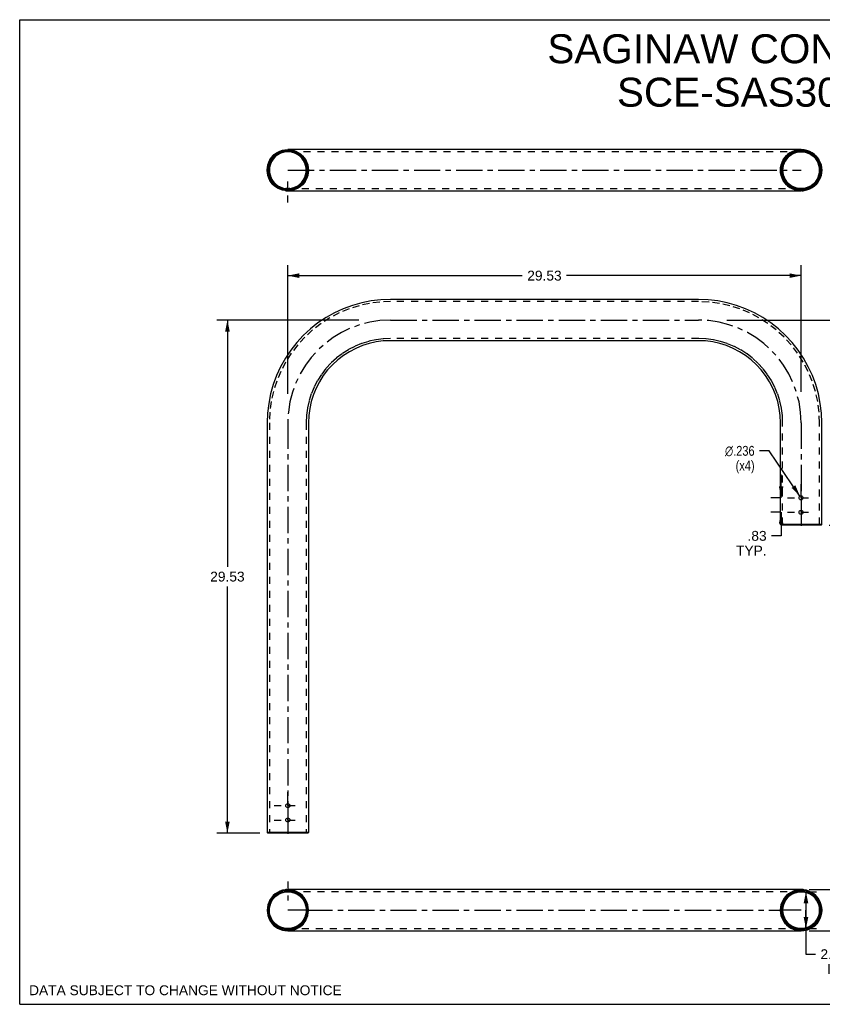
# Model space of a CAD drawing. Header units: inches. Extents: x 0 to 73.3, y 0 to 56.7.
# Tile 1 of 2: x 0 to 46.2, y 0 to 56.7. Entities that reach past the tile are written whole.
import ezdxf

# ---------------------------------------------------------------- set-up
doc = ezdxf.new("R2010")
doc.units = ezdxf.units.IN
doc.header["$LTSCALE"] = 4.033333
doc.header["$MEASUREMENT"] = 0
for name, pattern in [('CENTER', [0.6, 0.375, -0.075, 0.075, -0.075]), ('DASHED', [0.2, 0.1, -0.1]), ('HIDDEN', [0.2, 0.1, -0.1])]:
    doc.linetypes.add(name, pattern=pattern)
doc.layers.get('0').update_dxf_attribs({"linetype": 'CONTINUOUS'})
for name, color, linetype in [('02___PRT_ALL_AXES', 7, 'CONTINUOUS'), ('03___PRT_ALL_CURVES', 7, 'CONTINUOUS'), ('DEFAULT_2', 8, 'HIDDEN')]:
    doc.layers.add(name, color=color, linetype=linetype)
doc.styles.get("Standard").update_dxf_attribs({"font": 'arial.ttf'})
doc.styles.add('TEXTSTYLE_1', font='gdt', dxfattribs={"width": 0.8})
doc.dimstyles.new('DIMSTYLE_1', dxfattribs={"dimtxt": 0.566667, "dimasz": 0.666667, "dimexe": 0.09, "dimexo": 0.07, "dimgap": 0.0425, "dimtad": 0, "dimtih": 1, "dimtoh": 1, "dimzin": 4, "dimdsep": 46, "dimtxsty": 'Standard', "dimblk": '_FILLED', "dimblk1": '_FILLED', "dimblk2": '_FILLED', "dimcen": 0.09, "dimazin": 1, "dimtfac": 1, "dimtofl": 0, "dimtmove": 0, "dimatfit": 3, "dimldrblk": '_FILLED', "dimfxl": 0, "dimtolj": 1, "dimtzin": 4, "dimarcsym": 0})
doc.dimstyles.new('DIMSTYLE_2', dxfattribs={"dimtxt": 0.566667, "dimasz": 0.666667, "dimexe": 0.09, "dimexo": 0.07, "dimgap": 0.09, "dimtad": 0, "dimtih": 1, "dimtoh": 1, "dimdec": 3, "dimzin": 4, "dimdsep": 46, "dimtxsty": 'Standard', "dimblk": '_FILLED', "dimblk1": '_FILLED', "dimblk2": '_FILLED', "dimcen": 0.09, "dimadec": 3, "dimazin": 1, "dimtfac": 1, "dimtofl": 0, "dimtmove": 0, "dimatfit": 1, "dimldrblk": '_FILLED', "dimfxl": 0, "dimtolj": 1, "dimtzin": 4, "dimarcsym": 0})
doc.dimstyles.new('DIMSTYLE_3', dxfattribs={"dimtxt": 0.566667, "dimasz": 0.666667, "dimexe": 0.09, "dimexo": 0.07, "dimgap": 0.0425, "dimtad": 0, "dimtih": 1, "dimtoh": 1, "dimdec": 3, "dimzin": 4, "dimdsep": 46, "dimtxsty": 'Standard', "dimblk": '_FILLED', "dimblk1": '_FILLED', "dimblk2": '_FILLED', "dimcen": 0.09, "dimadec": 3, "dimazin": 1, "dimtfac": 1, "dimtofl": 0, "dimtmove": 0, "dimatfit": 3, "dimldrblk": '_FILLED', "dimfxl": 0, "dimtolj": 1, "dimtzin": 4, "dimarcsym": 0})

# ---------------------------------------------------------------- blocks, each defined once
blk = doc.blocks.new('_FILLED')
at = {"color": 0, "linetype": 'ByBlock'}
blk.add_solid([(0, 0), (-1, 0.2), (-1, -0.2)], dxfattribs=at)
blk = doc.blocks.new('*D1')
at = {"color": 2, "linetype": 'Continuous'}
for p, q in [((40.675, 39.38), (49.089, 39.38)), ((48.489, 39.38), (48.489, 34.041)), ((48.489, 27.569), (48.489, 32.908)), ((46.568, 27.569), (49.089, 27.569))]:
    blk.add_line(p, q, dxfattribs=at)
at = {"color": 2, "linetype": 'Continuous', "xscale": 0.6666666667, "yscale": 0.6666666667, "zscale": 0.6666666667}
for p, rotation in [((48.489, 39.38), 90), ((48.489, 27.569), 270)]:
    blk.add_blockref('_FILLED', p, dxfattribs=dict(at, rotation=rotation))
at = {"color": 2, "linetype": 'Continuous', "insert": (48.489, 33.758), "char_height": 0.5667, "width": 1.98017, "attachment_point": 2, "line_spacing_factor": 0.9}
blk.add_mtext('11.81', dxfattribs=at)
blk = doc.blocks.new('*D2')
at = {"color": 2, "linetype": 'Continuous'}
for p, q in [((19.509, 39.38), (11.35, 39.38)), ((11.95, 39.38), (11.95, 25.183)), ((11.95, 9.853), (11.95, 24.05)), ((13.811, 9.853), (11.35, 9.853))]:
    blk.add_line(p, q, dxfattribs=at)
at = {"color": 2, "linetype": 'Continuous', "xscale": 0.6666666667, "yscale": 0.6666666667, "zscale": 0.6666666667}
for p, rotation in [((11.95, 39.38), 90), ((11.95, 9.853), 270)]:
    blk.add_blockref('_FILLED', p, dxfattribs=dict(at, rotation=rotation))
at = {"color": 2, "linetype": 'Continuous', "insert": (11.95, 24.9), "char_height": 0.5667, "width": 1.98017, "attachment_point": 2, "line_spacing_factor": 0.9}
blk.add_mtext('29.53', dxfattribs=at)
blk = doc.blocks.new('*D3')
at = {"color": 2, "linetype": 'Continuous'}
for p, q in [((15.424, 35.131), (15.424, 42.537)), ((44.954, 35.254), (44.954, 42.537)), ((15.424, 41.937), (28.916, 41.937)), ((44.954, 41.937), (31.463, 41.937))]:
    blk.add_line(p, q, dxfattribs=at)
at = {"color": 2, "linetype": 'Continuous', "xscale": 0.6666666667, "yscale": 0.6666666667, "zscale": 0.6666666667, "rotation": 180}
blk.add_blockref('_FILLED', (15.424, 41.937), dxfattribs=at)
at = {"color": 2, "linetype": 'Continuous', "xscale": 0.6666666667, "yscale": 0.6666666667, "zscale": 0.6666666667}
blk.add_blockref('_FILLED', (44.954, 41.937), dxfattribs=at)
at = {"color": 2, "linetype": 'Continuous', "insert": (30.189, 42.22), "char_height": 0.5667, "width": 1.98017, "attachment_point": 2, "line_spacing_factor": 0.9}
blk.add_mtext('29.53', dxfattribs=at)
blk = doc.blocks.new('*D5')
at = {"color": 2, "linetype": 'Continuous'}
for p, q in [((43.804, 29.149), (43.804, 30.482)), ((43.703, 29.149), (43.204, 29.149)), ((43.703, 28.319), (43.204, 28.319)), ((43.804, 28.319), (43.804, 26.961)), ((43.804, 26.961), (43.254, 26.961))]:
    blk.add_line(p, q, dxfattribs=at)
at = {"color": 2, "linetype": 'Continuous', "xscale": 0.6666666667, "yscale": 0.6666666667, "zscale": 0.6666666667}
for p, rotation in [((43.804, 29.149), 270), ((43.804, 28.319), 90)]:
    blk.add_blockref('_FILLED', p, dxfattribs=dict(at, rotation=rotation))
at = {"color": 2, "linetype": 'Continuous', "insert": (42.971, 27.244), "char_height": 0.5667, "width": 1.75477, "attachment_point": 3, "line_spacing_factor": 0.9}
blk.add_mtext('.83\\PTYP.', dxfattribs=at)
blk = doc.blocks.new('*D6')
at = {"color": 2, "linetype": 'Continuous'}
for p, q in [((43.111, 31.854), (42.561, 31.854)), ((44.888, 29.247), (43.111, 31.854))]:
    blk.add_line(p, q, dxfattribs=at)
at = {"color": 2, "linetype": 'Continuous', "xscale": 0.6666666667, "yscale": 0.6666666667, "zscale": 0.6666666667, "rotation": 304.2753342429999}
blk.add_blockref('_FILLED', (44.888, 29.247), dxfattribs=at)
at = {"color": 2, "linetype": 'Continuous', "insert": (42.278, 32.137), "char_height": 0.56667, "width": 2.29546, "attachment_point": 3, "line_spacing_factor": 0.9, "style": 'TEXTSTYLE_1'}
blk.add_mtext('{\\fgdt;n}\\fArial;.236\\P(x4)', dxfattribs=at)
blk = doc.blocks.new('*D7')
at = {"color": 2, "linetype": 'Continuous'}
for p, q in [((45.234, 6.478), (45.234, 5.417)), ((45.421, 6.478), (45.834, 6.478)), ((45.234, 4.356), (45.234, 5.417)), ((45.234, 5.417), (45.234, 2.884)), ((45.421, 4.356), (45.834, 4.356)), ((45.234, 2.884), (45.784, 2.884))]:
    blk.add_line(p, q, dxfattribs=at)
at = {"color": 2, "linetype": 'Continuous', "xscale": 0.6666666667, "yscale": 0.6666666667, "zscale": 0.6666666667}
for p, rotation in [((45.234, 6.478), 90), ((45.234, 4.356), 270)]:
    blk.add_blockref('_FILLED', p, dxfattribs=dict(at, rotation=rotation))
at = {"color": 2, "linetype": 'Continuous', "insert": (47.057, 3.167), "char_height": 0.5667, "width": 1.98017, "attachment_point": 2, "line_spacing_factor": 0.9}
blk.add_mtext('2.122\\PI.D.', dxfattribs=at)
blk = doc.blocks.new('*D8')
at = {"color": 2, "linetype": 'Continuous'}
for p, q in [((48.369, 6.604), (48.369, 7.938)), ((45.421, 6.604), (48.969, 6.604)), ((45.421, 4.23), (48.969, 4.23)), ((48.369, 4.23), (48.369, 2.897))]:
    blk.add_line(p, q, dxfattribs=at)
at = {"color": 2, "linetype": 'Continuous', "xscale": 0.6666666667, "yscale": 0.6666666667, "zscale": 0.6666666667}
for p, rotation in [((48.369, 6.604), 270), ((48.369, 4.23), 90)]:
    blk.add_blockref('_FILLED', p, dxfattribs=dict(at, rotation=rotation))
at = {"color": 2, "linetype": 'Continuous', "insert": (48.369, 6.196), "char_height": 0.5667, "width": 1.98017, "attachment_point": 2, "line_spacing_factor": 0.9}
blk.add_mtext('2.374\\PO.D.', dxfattribs=at)

msp = doc.modelspace()

# ---------------------------------------------------------------- linework, layer by layer
at = {"color": 7, "linetype": 'Continuous'}
for p, q in [((0, 0), (0, 56.6667)), ((0, 56.6667), (73.3333, 56.6667)), ((15.2724, 49.1812), (15.4242, 49.1912)), ((44.9542, 49.1913), (15.4242, 49.1913)), ((14.2372, 48.0043), (14.2474, 48.1567)), ((46.1412, 48.0043), (46.131, 47.8519)), ((15.3063, 46.8254), (15.2684, 46.828)), ((15.4242, 46.8173), (44.9542, 46.8173)), ((45.1054, 46.8274), (45.0721, 46.8252)), ((39.0482, 40.567), (21.3302, 40.567)), ((39.0482, 38.193), (21.3302, 38.193)), ((14.2372, 33.474), (14.2372, 9.893)), ((16.6112, 33.474), (16.6112, 9.893)), ((43.7672, 27.609), (43.7672, 33.474)), ((46.1412, 27.609), (46.1412, 33.474)), ((46.1412, 27.609), (43.7672, 27.609)), ((43.8072, 27.569), (43.7672, 27.609)), ((46.1012, 27.569), (43.8072, 27.569)), ((46.1012, 27.569), (46.1412, 27.609)), ((14.2772, 9.853), (14.2372, 9.893)), ((16.6112, 9.893), (14.2372, 9.893)), ((16.5712, 9.853), (14.2772, 9.853)), ((16.5712, 9.853), (16.6112, 9.893)), ((44.9314, 6.6044), (15.447, 6.6044)), ((15.4242, 4.2304), (44.9542, 4.2304)), ((0, 0), (73.3333, 0))]:
    msp.add_line(p, q, dxfattribs=at)
for points in [[(14.2372, 48.0043), (14.2497, 48.1729), (14.2863, 48.3381), (14.3456, 48.4966), (14.4263, 48.6455), (14.5273, 48.7816), (14.647, 48.9013), (14.7829, 49.0022), (14.9317, 49.0829), (15.0902, 49.1422), (15.2553, 49.1788), (15.4242, 49.1913)], [(14.2474, 48.1567), (14.2779, 48.3083), (14.3285, 48.4574), (14.398, 48.5988), (14.4836, 48.7277), (14.5848, 48.8436), (14.7011, 48.9451), (14.8304, 49.0309), (14.9717, 49.1002), (15.1206, 49.1507), (15.2724, 49.1812)], [(44.9542, 49.1912), (44.9569, 49.1913), (45.1107, 49.1806), (45.2625, 49.1495), (45.4112, 49.0984), (45.5521, 49.0285), (45.6811, 48.9423), (45.797, 48.8402), (45.8982, 48.7233), (45.9833, 48.5936), (46.0517, 48.453), (46.1013, 48.3054)], [(46.1412, 48.0043), (46.1287, 48.1729), (46.0921, 48.3381), (46.0328, 48.4966), (45.9521, 48.6455), (45.8511, 48.7816), (45.7314, 48.9013), (45.5955, 49.0022), (45.4467, 49.0829), (45.2882, 49.1422), (45.1231, 49.1788), (44.9542, 49.1913)], [(46.1013, 48.3054), (46.1312, 48.1552), (46.1412, 48.0043)], [(15.2684, 46.828), (15.1164, 46.859), (14.9678, 46.9101), (14.827, 46.9797), (14.6981, 47.0658), (14.5822, 47.1677), (14.4809, 47.2845), (14.3955, 47.4142), (14.3269, 47.5553), (14.2771, 47.7033), (14.2472, 47.8537), (14.2372, 48.0043)], [(15.4242, 46.8173), (15.2553, 46.8299), (15.0902, 46.8665), (14.9317, 46.9258), (14.7829, 47.0065), (14.647, 47.1074), (14.5273, 47.2271), (14.4263, 47.3632), (14.3456, 47.512), (14.2863, 47.6706), (14.2497, 47.8358), (14.2372, 48.0043)], [(44.9542, 46.8173), (45.1231, 46.8299), (45.2882, 46.8665), (45.4467, 46.9258), (45.5955, 47.0065), (45.7314, 47.1074), (45.8511, 47.2271), (45.9521, 47.3632), (46.0328, 47.512), (46.0921, 47.6706), (46.1287, 47.8358), (46.1412, 48.0043)], [(46.131, 47.8519), (46.1005, 47.7002), (46.0498, 47.5512), (45.9803, 47.4097), (45.8946, 47.2807), (45.7931, 47.1646), (45.6769, 47.0632), (45.5475, 46.9775), (45.4063, 46.9083), (45.2575, 46.8578), (45.1054, 46.8274)], [(21.3302, 40.567), (20.7737, 40.5452), (20.2206, 40.4797), (19.6744, 40.3711), (19.1383, 40.2199), (18.6158, 40.0271), (18.11, 39.7939), (17.6241, 39.5218), (17.161, 39.2124), (16.7237, 38.8676), (16.3147, 38.4895), (15.9366, 38.0806), (15.5918, 37.6432), (15.2824, 37.1801), (15.0103, 36.6942), (14.7771, 36.1884), (14.5844, 35.6659), (14.4332, 35.1299), (14.3245, 34.5836), (14.2591, 34.0305), (14.2372, 33.474)], [(46.1412, 33.474), (46.1193, 34.0305), (46.0539, 34.5836), (45.9452, 35.1299), (45.794, 35.6659), (45.6013, 36.1884), (45.3681, 36.6942), (45.096, 37.1801), (44.7866, 37.6432), (44.4418, 38.0806), (44.0637, 38.4895), (43.6547, 38.8676), (43.2174, 39.2124), (42.7543, 39.5218), (42.2684, 39.7939), (41.7626, 40.0271), (41.2401, 40.2199), (40.704, 40.3711), (40.1578, 40.4797), (39.6047, 40.5452), (39.0482, 40.567)], [(21.3302, 38.193), (20.9189, 38.1751), (20.5108, 38.1213), (20.1088, 38.0322), (19.7162, 37.9084), (19.3359, 37.7509), (18.9707, 37.5608), (18.6235, 37.3396), (18.2969, 37.089), (17.9934, 36.8109), (17.7152, 36.5073), (17.4646, 36.1807), (17.2434, 35.8335), (17.0533, 35.4684), (16.8958, 35.088), (16.772, 34.6954), (16.6829, 34.2935), (16.6292, 33.8853), (16.6112, 33.474)], [(43.7672, 33.474), (43.7492, 33.8853), (43.6955, 34.2935), (43.6064, 34.6954), (43.4826, 35.088), (43.3251, 35.4684), (43.135, 35.8335), (42.9138, 36.1807), (42.6632, 36.5073), (42.385, 36.8109), (42.0815, 37.089), (41.7549, 37.3396), (41.4077, 37.5608), (41.0425, 37.7509), (40.6622, 37.9084), (40.2696, 38.0322), (39.8676, 38.1213), (39.4595, 38.1751), (39.0482, 38.193)], [(16.6112, 5.4174), (16.601, 5.5697), (16.5705, 5.7214), (16.5199, 5.8704), (16.4504, 6.0118), (16.3648, 6.1407), (16.2636, 6.2567), (16.1473, 6.3582), (16.018, 6.444), (15.8767, 6.5133), (15.7278, 6.5638), (15.576, 6.5942), (15.4223, 6.6044), (15.2684, 6.5937), (15.1164, 6.5627), (14.9678, 6.5117), (14.827, 6.442), (14.6981, 6.3559), (14.5822, 6.2541), (14.4809, 6.1372), (14.3955, 6.0075), (14.3269, 5.8664), (14.2771, 5.7184), (14.2472, 5.5681), (14.2372, 5.4174)], [(16.5712, 5.4174), (16.5612, 5.5658), (16.5319, 5.711), (16.4826, 5.855), (16.4157, 5.9919), (16.3331, 6.1164), (16.2353, 6.2284), (16.123, 6.3264), (15.9981, 6.4093), (15.8614, 6.4761), (15.7175, 6.5252), (15.5708, 6.5545), (15.4224, 6.5644), (15.2737, 6.554), (15.127, 6.5241), (14.9833, 6.4745), (14.847, 6.4074), (14.7226, 6.3242), (14.6106, 6.2259), (14.5128, 6.1129), (14.4303, 5.9877), (14.3642, 5.8512), (14.3157, 5.7081), (14.287, 5.5641), (14.2772, 5.4174)], [(14.3232, 5.4174), (14.3329, 5.5606), (14.3612, 5.7005), (14.4089, 5.8391), (14.4734, 5.9706), (14.5528, 6.0898), (14.6466, 6.1968), (14.7541, 6.2905), (14.8736, 6.3697), (15.0052, 6.4339), (15.1437, 6.4811), (15.2843, 6.5091), (15.4264, 6.5184), (15.5686, 6.5085), (15.7092, 6.4799), (15.8474, 6.4322), (15.9786, 6.3675), (16.0979, 6.2877), (16.205, 6.1936), (16.2984, 6.086), (16.3773, 5.9666), (16.4409, 5.8362), (16.4876, 5.699), (16.5155, 5.5599), (16.5252, 5.4174)], [(14.3632, 5.4174), (14.3724, 5.5541), (14.3998, 5.6901), (14.4455, 5.8239), (14.508, 5.9506), (14.5846, 6.0655), (14.6748, 6.1685), (14.7783, 6.2587), (14.8935, 6.335), (15.0203, 6.3972), (15.154, 6.4424), (15.2895, 6.4694), (15.4263, 6.4784), (15.5632, 6.4689), (15.6987, 6.4413), (15.8321, 6.3955), (15.9586, 6.3329), (16.0735, 6.256), (16.1767, 6.1654), (16.2666, 6.0618), (16.3426, 5.9468), (16.4041, 5.8211), (16.449, 5.6886), (16.4761, 5.5535), (16.4852, 5.4174)], [(46.1412, 5.4174), (46.131, 5.5698), (46.1005, 5.7215), (46.0498, 5.8706), (45.9803, 6.012), (45.8946, 6.1411), (45.7931, 6.2571), (45.6769, 6.3585), (45.5475, 6.4442), (45.4063, 6.5134), (45.2575, 6.5639), (45.1054, 6.5943), (44.9515, 6.6044), (44.7977, 6.5936), (44.6459, 6.5625), (44.4972, 6.5114), (44.3563, 6.4416), (44.2273, 6.3553), (44.1114, 6.2533), (44.0102, 6.1363), (43.9251, 6.0067), (43.8567, 5.866), (43.8071, 5.7185), (43.7772, 5.5682), (43.7672, 5.4174)], [(46.1012, 5.4174), (46.0911, 5.5659), (46.0618, 5.7111), (46.0126, 5.8552), (45.9456, 5.9921), (45.8628, 6.1167), (45.7649, 6.2288), (45.6525, 6.3267), (45.5276, 6.4095), (45.391, 6.4762), (45.2471, 6.5253), (45.1002, 6.5546), (44.9516, 6.5644), (44.8031, 6.5539), (44.6565, 6.524), (44.5127, 6.4743), (44.3763, 6.407), (44.2518, 6.3236), (44.1398, 6.2251), (44.0422, 6.1121), (43.9598, 5.9869), (43.894, 5.8508), (43.8458, 5.7082), (43.817, 5.5643), (43.8072, 5.4174)], [(43.8532, 5.4174), (43.8629, 5.5605), (43.8912, 5.7005), (43.9388, 5.8391), (44.0034, 5.9706), (44.0828, 6.0898), (44.1767, 6.1969), (44.2842, 6.2906), (44.4039, 6.3699), (44.5355, 6.434), (44.674, 6.4812), (44.8147, 6.5091), (44.9569, 6.5184), (45.0991, 6.5084), (45.2397, 6.4797), (45.378, 6.4319), (45.5093, 6.3671), (45.6286, 6.2872), (45.7356, 6.193), (45.829, 6.0853), (45.9077, 5.9659), (45.9711, 5.8359), (46.0176, 5.699), (46.0454, 5.5601), (46.0552, 5.4174)], [(43.8932, 5.4174), (43.9024, 5.554), (43.9298, 5.69), (43.9755, 5.8239), (44.038, 5.9506), (44.1146, 6.0655), (44.2049, 6.1686), (44.3085, 6.2588), (44.4238, 6.3352), (44.5506, 6.3973), (44.6844, 6.4425), (44.8199, 6.4695), (44.9568, 6.4784), (45.0937, 6.4688), (45.2292, 6.4411), (45.3627, 6.3953), (45.4892, 6.3325), (45.6042, 6.2555), (45.7072, 6.1648), (45.7971, 6.0611), (45.873, 5.9461), (45.9342, 5.8207), (45.979, 5.6887), (46.0061, 5.5536), (46.0152, 5.4174)], [(14.2372, 5.4174), (14.2474, 5.265), (14.2779, 5.1134), (14.3285, 4.9644), (14.398, 4.823), (14.4836, 4.6941), (14.5848, 4.5781), (14.7011, 4.4766), (14.8304, 4.3908), (14.9717, 4.3215), (15.1206, 4.271), (15.2724, 4.2405), (15.4261, 4.2304), (15.58, 4.2411), (15.732, 4.2721), (15.8806, 4.3231), (16.0214, 4.3928), (16.1503, 4.4789), (16.2662, 4.5807), (16.3675, 4.6976), (16.4529, 4.8273), (16.5215, 4.9683), (16.5713, 5.1164), (16.6012, 5.2667), (16.6112, 5.4174)], [(14.2772, 5.4174), (14.2873, 5.269), (14.3165, 5.1238), (14.3658, 4.9798), (14.4327, 4.8429), (14.5153, 4.7184), (14.6131, 4.6064), (14.7255, 4.5084), (14.8503, 4.4255), (14.987, 4.3587), (15.1309, 4.3096), (15.2776, 4.2802), (15.426, 4.2704), (15.5747, 4.2808), (15.7214, 4.3107), (15.8651, 4.3602), (16.0014, 4.4274), (16.1258, 4.5106), (16.2378, 4.6089), (16.3356, 4.7218), (16.4181, 4.847), (16.4842, 4.9836), (16.5327, 5.1267), (16.5614, 5.2706), (16.5712, 5.4174)], [(16.5252, 5.4174), (16.5155, 5.2742), (16.4872, 5.1343), (16.4395, 4.9956), (16.375, 4.8641), (16.2956, 4.745), (16.2018, 4.638), (16.0943, 4.5443), (15.9748, 4.465), (15.8432, 4.4009), (15.7047, 4.3537), (15.5641, 4.3257), (15.422, 4.3164), (15.2798, 4.3263), (15.1392, 4.3549), (15.001, 4.4026), (14.8698, 4.4673), (14.7505, 4.5471), (14.6434, 4.6412), (14.55, 4.7488), (14.4711, 4.8681), (14.4075, 4.9986), (14.3608, 5.1358), (14.3329, 5.2749), (14.3232, 5.4174)], [(16.4852, 5.4174), (16.476, 5.2807), (16.4486, 5.1447), (16.4029, 5.0109), (16.3404, 4.8841), (16.2638, 4.7693), (16.1736, 4.6663), (16.0701, 4.5761), (15.9549, 4.4997), (15.8281, 4.4376), (15.6944, 4.3923), (15.5589, 4.3653), (15.4221, 4.3564), (15.2852, 4.3659), (15.1497, 4.3935), (15.0163, 4.4393), (14.8898, 4.5019), (14.7749, 4.5787), (14.6718, 4.6694), (14.5818, 4.773), (14.5058, 4.888), (14.4443, 5.0137), (14.3994, 5.1462), (14.3723, 5.2813), (14.3632, 5.4174)], [(43.7672, 5.4174), (43.7774, 5.2649), (43.8079, 5.1132), (43.8586, 4.9642), (43.9281, 4.8228), (44.0138, 4.6937), (44.1153, 4.5777), (44.2316, 4.4762), (44.3609, 4.3906), (44.5021, 4.3214), (44.6509, 4.2709), (44.803, 4.2405), (44.9569, 4.2304), (45.1107, 4.2412), (45.2625, 4.2722), (45.4112, 4.3234), (45.5521, 4.3932), (45.6811, 4.4795), (45.797, 4.5815), (45.8982, 4.6985), (45.9833, 4.8281), (46.0517, 4.9687), (46.1013, 5.1163), (46.1312, 5.2665), (46.1412, 5.4174)], [(43.8072, 5.4174), (43.8173, 5.2689), (43.8466, 5.1236), (43.8958, 4.9796), (43.9628, 4.8427), (44.0456, 4.7181), (44.1435, 4.606), (44.2559, 4.508), (44.3808, 4.4253), (44.5174, 4.3585), (44.6613, 4.3095), (44.8082, 4.2802), (44.9568, 4.2704), (45.1053, 4.2809), (45.252, 4.3108), (45.3957, 4.3605), (45.5321, 4.4278), (45.6566, 4.5112), (45.7686, 4.6097), (45.8662, 4.7227), (45.9486, 4.8479), (46.0144, 4.9839), (46.0626, 5.1266), (46.0914, 5.2705), (46.1012, 5.4174)], [(46.0552, 5.4174), (46.0455, 5.2742), (46.0172, 5.1343), (45.9696, 4.9957), (45.905, 4.8642), (45.8256, 4.7449), (45.7317, 4.6379), (45.6242, 4.5442), (45.5045, 4.4649), (45.3729, 4.4008), (45.2344, 4.3536), (45.0937, 4.3256), (44.9515, 4.3164), (44.8093, 4.3264), (44.6687, 4.3551), (44.5304, 4.4029), (44.3991, 4.4677), (44.2798, 4.5476), (44.1728, 4.6418), (44.0794, 4.7495), (44.0007, 4.8689), (43.9373, 4.9989), (43.8908, 5.1358), (43.863, 5.2747), (43.8532, 5.4174)], [(46.0152, 5.4174), (46.006, 5.2808), (45.9786, 5.1447), (45.9329, 5.0109), (45.8704, 4.8842), (45.7938, 4.7693), (45.7035, 4.6662), (45.5999, 4.576), (45.4846, 4.4996), (45.3578, 4.4375), (45.2241, 4.3923), (45.0885, 4.3653), (44.9516, 4.3564), (44.8147, 4.366), (44.6792, 4.3937), (44.5457, 4.4395), (44.4192, 4.5023), (44.3042, 4.5792), (44.2012, 4.67), (44.1113, 4.7737), (44.0354, 4.8887), (43.9742, 5.0141), (43.9294, 5.1461), (43.9023, 5.2812), (43.8932, 5.4174)]]:
    msp.add_lwpolyline(points, dxfattribs=at)
at = {"layer": '02___PRT_ALL_AXES', "color": 2, "linetype": 'DASHED'}
for p, q in [((15.4242, 46.1506), (15.4242, 47.6169)), ((44.1695, 29.149), (45.7389, 29.149)), ((44.1695, 28.319), (45.7389, 28.319)), ((14.6395, 11.433), (16.2089, 11.433)), ((14.6395, 10.603), (16.2089, 10.603)), ((15.4242, 7.0619), (15.4242, 5.9786))]:
    msp.add_line(p, q, dxfattribs=at)
at = {"layer": '02___PRT_ALL_AXES', "color": 8, "linetype": 'HIDDEN'}
for p, q in [((15.3062, 46.8235), (15.3062, 46.9502)), ((15.3062, 46.9502), (15.3091, 46.9498)), ((15.3321, 46.9475), (15.3092, 46.9498)), ((15.3319, 46.9475), (15.3506, 46.946)), ((15.3972, 46.9437), (15.425, 46.9434)), ((15.399, 46.8176), (15.3974, 46.8177)), ((15.4231, 46.9434), (15.451, 46.9437)), ((15.4234, 46.8174), (15.4253, 46.8174)), ((15.4512, 46.8177), (15.4236, 46.8174)), ((15.4494, 46.9437), (15.4749, 46.9447)), ((15.4758, 46.8185), (15.4497, 46.8176)), ((15.4758, 46.8185), (15.4978, 46.8197)), ((15.5163, 46.8211), (15.4977, 46.8197)), ((15.5393, 46.9498), (15.5165, 46.9475)), ((15.5165, 46.8211), (15.5393, 46.8231)), ((15.5392, 46.9498), (15.5422, 46.9502)), ((15.5422, 46.8235), (15.5392, 46.8231)), ((15.5422, 46.8235), (15.5422, 46.9502)), ((44.8362, 46.9502), (44.8391, 46.9498)), ((44.8362, 46.8235), (44.8362, 46.9502)), ((44.8391, 46.8231), (44.8362, 46.8235)), ((44.862, 46.9475), (44.8392, 46.9498)), ((44.955, 46.8174), (44.9272, 46.8177)), ((44.9274, 46.9437), (44.9553, 46.9434)), ((44.981, 46.8177), (44.9531, 46.8174)), ((44.9534, 46.9434), (44.9812, 46.9437)), ((45.0056, 46.8185), (44.9794, 46.8176)), ((44.9797, 46.9437), (45.005, 46.9447)), ((45.0693, 46.9498), (45.0465, 46.9475)), ((45.0606, 46.8223), (45.0465, 46.8211)), ((45.0692, 46.9498), (45.0722, 46.9502)), ((45.0722, 46.8235), (45.0722, 46.9502)), ((15.3062, 6.5982), (15.3092, 6.5987)), ((15.3062, 6.5982), (15.3062, 6.4715)), ((15.3092, 6.472), (15.3062, 6.4715)), ((15.3319, 6.6006), (15.3091, 6.5986)), ((15.3091, 6.472), (15.3319, 6.4742)), ((15.332, 6.6006), (15.3507, 6.602)), ((15.3728, 6.6032), (15.3506, 6.602)), ((15.3728, 6.6032), (15.399, 6.6041)), ((15.3987, 6.4781), (15.3734, 6.4771)), ((15.425, 6.4783), (15.3972, 6.478)), ((15.3974, 6.6041), (15.4253, 6.6043)), ((15.451, 6.478), (15.4231, 6.4783)), ((15.4234, 6.6043), (15.4512, 6.6041)), ((15.5393, 6.5986), (15.5422, 6.5982)), ((15.5422, 6.4715), (15.5393, 6.472)), ((15.5422, 6.5982), (15.5422, 6.4715)), ((44.8362, 6.5982), (44.8392, 6.5987)), ((44.8362, 6.5982), (44.8362, 6.4715)), ((44.8392, 6.472), (44.8362, 6.4715)), ((44.8619, 6.6006), (44.8391, 6.5986)), ((44.8391, 6.472), (44.8619, 6.4742)), ((44.9026, 6.6032), (44.9287, 6.6041)), ((44.929, 6.4781), (44.9035, 6.4771)), ((44.9272, 6.6041), (44.955, 6.6043)), ((44.9553, 6.4783), (44.9274, 6.478)), ((44.9531, 6.6043), (44.981, 6.6041)), ((44.9812, 6.478), (44.9534, 6.4783)), ((45.0693, 6.5986), (45.0722, 6.5982)), ((45.0722, 6.4715), (45.0693, 6.472)), ((45.0722, 6.5982), (45.0722, 6.4715))]:
    msp.add_line(p, q, dxfattribs=at)
at = {"layer": '02___PRT_ALL_AXES', "color": 7, "linetype": 'Continuous'}
msp.add_line((15.3062, 46.8235), (15.3092, 46.8231), dxfattribs=at)
at = {"layer": '02___PRT_ALL_AXES', "color": 2, "linetype": 'CENTER'}
for p, q in [((44.9542, 29.149), (44.9542, 29.9337)), ((44.9542, 29.149), (44.9542, 28.3644)), ((44.9542, 28.319), (44.9542, 28.3644)), ((44.9542, 28.319), (44.9542, 27.5344)), ((15.4242, 11.433), (15.4242, 12.2177)), ((15.4242, 11.433), (15.4242, 10.6484)), ((15.4242, 10.603), (15.4242, 10.6484)), ((15.4242, 10.603), (15.4242, 9.8184))]:
    msp.add_line(p, q, dxfattribs=at)
at = {"layer": '02___PRT_ALL_AXES', "color": 7, "linetype": 'Continuous'}
for points in [[(15.3092, 46.8231), (15.332, 46.8211), (15.3507, 46.8197), (15.3735, 46.8185), (15.399, 46.8176), (15.4234, 46.8174)], [(45.0606, 46.8223), (45.0693, 46.8231), (45.0722, 46.8235)]]:
    msp.add_lwpolyline(points, dxfattribs=at)
at = {"layer": '02___PRT_ALL_AXES', "color": 8, "linetype": 'HIDDEN'}
for points in [[(15.3987, 46.9437), (15.3734, 46.9447), (15.3507, 46.946)], [(15.5165, 46.9475), (15.4978, 46.946), (15.4756, 46.9447)], [(44.8392, 46.8231), (44.8621, 46.8211), (44.8807, 46.8197), (44.9034, 46.8185), (44.9287, 46.8176)], [(44.929, 46.9437), (44.9035, 46.9447), (44.8807, 46.946), (44.862, 46.9475)], [(45.0056, 46.8185), (45.0278, 46.8197), (45.0465, 46.8211)], [(45.0465, 46.9475), (45.0278, 46.946), (45.0058, 46.9447)], [(15.3319, 6.4742), (15.3506, 6.4757), (15.3726, 6.477)], [(15.4494, 6.4781), (15.4749, 6.4771), (15.4977, 6.4757)], [(15.5392, 6.5987), (15.5163, 6.6006), (15.4977, 6.602), (15.475, 6.6032), (15.4497, 6.6041)], [(15.5392, 6.472), (15.5165, 6.4742), (15.4978, 6.4757)], [(44.9026, 6.6032), (44.8806, 6.602), (44.8619, 6.6006)], [(44.8619, 6.4742), (44.8806, 6.4757), (44.9028, 6.4771)], [(45.0692, 6.5987), (45.0464, 6.6006), (45.0277, 6.602), (45.0049, 6.6032), (44.9794, 6.6041)], [(44.9797, 6.4781), (45.005, 6.4771), (45.0277, 6.4757), (45.0463, 6.4742), (45.0692, 6.472)]]:
    msp.add_lwpolyline(points, dxfattribs=at)
at = {"layer": '02___PRT_ALL_AXES', "color": 7, "linetype": 'Continuous'}
for centre in [(44.9542, 29.149), (44.9542, 28.319), (15.4242, 11.433), (15.4242, 10.603)]:
    msp.add_circle(centre, 0.118, dxfattribs=at)
at = {"layer": '03___PRT_ALL_CURVES', "color": 8, "linetype": 'CENTER'}
for p, q in [((15.4242, 48.0043), (44.9542, 48.0043)), ((21.3302, 39.38), (39.0482, 39.38)), ((15.4242, 33.474), (15.4242, 11.5509)), ((44.9542, 33.474), (44.9542, 29.2669)), ((44.9542, 29.0311), (44.9542, 28.4369)), ((44.9542, 28.2011), (44.9542, 27.569)), ((15.4242, 11.3151), (15.4242, 10.7209)), ((15.4242, 10.4851), (15.4242, 9.853)), ((16.4848, 5.4174), (43.8937, 5.4174))]:
    msp.add_line(p, q, dxfattribs=at)
at = {"layer": '03___PRT_ALL_CURVES', "color": 4, "linetype": 'CENTER'}
for p, q in [((44.9542, 29.2669), (44.9542, 29.0311)), ((44.9542, 28.4369), (44.9542, 28.2011)), ((15.4242, 11.5509), (15.4242, 11.3151)), ((15.4242, 10.7209), (15.4242, 10.4851)), ((16.4848, 5.4174), (15.4242, 5.4174)), ((44.9542, 5.4174), (43.8937, 5.4174))]:
    msp.add_line(p, q, dxfattribs=at)
at = {"layer": '03___PRT_ALL_CURVES', "color": 8, "linetype": 'CENTER'}
for centre, start, end in [((21.3302, 33.474), 90, 180), ((39.0482, 33.474), 0, 90)]:
    msp.add_arc(centre, 5.906, start, end, dxfattribs=at)
at = {"layer": 'DEFAULT_2', "color": 8, "linetype": 'HIDDEN'}
for p, q in [((44.9542, 49.0653), (15.4242, 49.0653)), ((44.803, 49.1813), (44.9542, 49.1912)), ((45.0885, 49.0565), (44.9516, 49.0653)), ((16.6112, 48.0043), (16.601, 47.852)), ((43.7672, 48.0043), (43.7774, 48.1568)), ((43.8932, 48.0043), (43.9024, 47.8677)), ((46.0152, 48.0043), (46.006, 48.141)), ((15.2895, 46.9523), (15.4263, 46.9433)), ((15.4242, 46.9433), (44.9542, 46.9433)), ((15.4263, 46.9433), (15.5632, 46.9529)), ((44.8199, 46.9522), (44.956, 46.9434)), ((45.0721, 46.8252), (44.9524, 46.8174)), ((39.0482, 40.441), (21.3302, 40.441)), ((39.0482, 38.319), (21.3302, 38.319)), ((14.3632, 33.474), (14.3632, 9.893)), ((16.4852, 33.474), (16.4852, 9.893)), ((43.8932, 27.609), (43.8932, 33.474)), ((46.0152, 27.609), (46.0152, 33.474)), ((43.8532, 27.569), (43.8932, 27.609)), ((46.0552, 27.569), (46.0152, 27.609)), ((14.3232, 9.853), (14.3632, 9.893)), ((16.5252, 9.853), (16.4852, 9.893)), ((15.2733, 6.4672), (15.4242, 6.4784)), ((15.5931, 6.5918), (15.4242, 6.6044)), ((15.447, 6.6044), (15.4242, 6.6044)), ((44.9542, 6.4784), (15.4242, 6.4784)), ((44.7853, 6.5918), (44.9542, 6.6044)), ((44.9542, 6.4784), (44.8033, 6.4672)), ((44.9542, 6.6044), (44.9314, 6.6044)), ((44.9568, 6.4784), (44.9542, 6.4784)), ((45.1051, 6.4672), (45.0937, 6.4688)), ((14.3744, 5.2667), (14.3632, 5.4174)), ((16.5987, 5.2488), (16.6112, 5.4174)), ((43.7797, 5.2488), (43.7672, 5.4174)), ((43.9044, 5.568), (43.8932, 5.4174)), ((46.004, 5.2667), (46.0152, 5.4174)), ((46.1287, 5.5859), (46.1412, 5.4174)), ((15.2553, 4.2429), (15.4242, 4.2304)), ((15.5751, 4.3676), (15.4242, 4.3564)), ((15.4242, 4.3564), (44.9542, 4.3564)), ((44.9516, 4.3564), (44.9542, 4.3564)), ((44.9569, 4.2304), (44.9542, 4.2304))]:
    msp.add_line(p, q, dxfattribs=at)
for points in [[(14.2772, 48.0043), (14.2873, 48.1527), (14.3165, 48.2979), (14.3658, 48.442), (14.4327, 48.5788), (14.5153, 48.7033), (14.6131, 48.8153), (14.7255, 48.9133), (14.8503, 48.9962), (14.987, 49.063), (15.1309, 49.1121), (15.2776, 49.1415), (15.426, 49.1513), (15.5747, 49.1409), (15.7214, 49.111), (15.8651, 49.0615), (16.0014, 48.9943), (16.1258, 48.9112), (16.2378, 48.8128), (16.3356, 48.6999), (16.4181, 48.5747), (16.4842, 48.4382), (16.5327, 48.2951), (16.5614, 48.1511), (16.5712, 48.0043)], [(16.5252, 48.0043), (16.5155, 48.1475), (16.4872, 48.2875), (16.4395, 48.4261), (16.375, 48.5576), (16.2956, 48.6768), (16.2018, 48.7838), (16.0943, 48.8774), (15.9748, 48.9567), (15.8432, 49.0208), (15.7047, 49.068), (15.5641, 49.0961), (15.422, 49.1053), (15.2798, 49.0954), (15.1392, 49.0668), (15.001, 49.0191), (14.8698, 48.9545), (14.7505, 48.8747), (14.6434, 48.7806), (14.55, 48.6729), (14.4711, 48.5536), (14.4075, 48.4232), (14.3608, 48.2859), (14.3329, 48.1469), (14.3232, 48.0043)], [(15.4242, 49.0653), (15.2733, 49.0541), (15.1257, 49.0214), (14.984, 48.9684), (14.8509, 48.8962), (14.7295, 48.8061), (14.6225, 48.6991), (14.5322, 48.5774), (14.4601, 48.4444), (14.4071, 48.3027), (14.3744, 48.155), (14.3632, 48.0043)], [(15.5589, 49.0564), (15.4221, 49.0653), (15.2852, 49.0558), (15.1497, 49.0282), (15.0163, 48.9825), (14.8898, 48.9199), (14.7749, 48.843), (14.6718, 48.7524), (14.5818, 48.6488), (14.5058, 48.5337), (14.4443, 48.408), (14.3994, 48.2756)], [(15.4242, 49.1912), (15.4261, 49.1913), (15.58, 49.1807), (15.732, 49.1496), (15.8806, 49.0986), (16.0214, 49.0289), (16.1503, 48.9429), (16.2662, 48.841), (16.3675, 48.7242), (16.4529, 48.5945), (16.5215, 48.4534), (16.5713, 48.3054), (16.6012, 48.155), (16.6112, 48.0043)], [(16.4852, 48.0043), (16.474, 48.155), (16.4413, 48.3027), (16.3883, 48.4444), (16.3162, 48.5774), (16.2259, 48.6991), (16.1189, 48.8061), (15.9975, 48.8962), (15.8644, 48.9684), (15.7227, 49.0214), (15.5751, 49.0541), (15.4242, 49.0653)], [(16.4852, 48.0043), (16.476, 48.141), (16.4486, 48.277), (16.4029, 48.4109), (16.3404, 48.5376), (16.2638, 48.6524), (16.1736, 48.7555), (16.0701, 48.8456), (15.9549, 48.922), (15.8281, 48.9841), (15.6944, 49.0294), (15.5589, 49.0564)], [(44.9542, 49.1913), (44.7853, 49.1788), (44.6202, 49.1422), (44.4617, 49.0829), (44.3129, 49.0022), (44.177, 48.9013), (44.0573, 48.7816), (43.9563, 48.6455), (43.8756, 48.4966), (43.8163, 48.3381), (43.7797, 48.1729), (43.7672, 48.0043)], [(43.7774, 48.1568), (43.8079, 48.3085), (43.8586, 48.4575), (43.9281, 48.5989), (44.0138, 48.728), (44.1153, 48.8441), (44.2316, 48.9455), (44.3609, 49.0312), (44.5021, 49.1004), (44.6509, 49.1509), (44.803, 49.1813)], [(43.8072, 48.0043), (43.8173, 48.1528), (43.8466, 48.2981), (43.8958, 48.4421), (43.9628, 48.579), (44.0456, 48.7037), (44.1435, 48.8158), (44.2559, 48.9137), (44.3808, 48.9965), (44.5174, 49.0632), (44.6613, 49.1122), (44.8082, 49.1415), (44.9568, 49.1513), (45.1053, 49.1409), (45.252, 49.1109), (45.3957, 49.0613), (45.5321, 48.9939), (45.6566, 48.9106), (45.7686, 48.8121), (45.8662, 48.699), (45.9486, 48.5739), (46.0144, 48.4378), (46.0626, 48.2951), (46.0914, 48.1512), (46.1012, 48.0043)], [(46.0552, 48.0043), (46.0455, 48.1475), (46.0172, 48.2874), (45.9696, 48.426), (45.905, 48.5576), (45.8256, 48.6768), (45.7317, 48.7839), (45.6242, 48.8775), (45.5045, 48.9568), (45.3729, 49.021), (45.2344, 49.0681), (45.0937, 49.0961), (44.9515, 49.1053), (44.8093, 49.0954), (44.6687, 49.0667), (44.5304, 49.0188), (44.3991, 48.9541), (44.2798, 48.8742), (44.1728, 48.7799), (44.0794, 48.6722), (44.0007, 48.5529), (43.9373, 48.4228), (43.8908, 48.286), (43.863, 48.147), (43.8532, 48.0043)], [(43.8932, 48.0043), (43.9044, 48.155), (43.9371, 48.3027), (43.9901, 48.4444), (44.0622, 48.5774), (44.1525, 48.6991), (44.2595, 48.8061), (44.3809, 48.8962), (44.514, 48.9684), (44.6557, 49.0214), (44.8033, 49.0541), (44.9542, 49.0653)], [(44.8147, 49.0558), (44.6792, 49.0281), (44.5457, 48.9822), (44.4192, 48.9195), (44.3042, 48.8425), (44.2012, 48.7518), (44.1113, 48.6481), (44.0354, 48.533), (43.9742, 48.4077), (43.9294, 48.2756)], [(44.9542, 49.0653), (45.1051, 49.0541), (45.2527, 49.0214), (45.3944, 48.9684), (45.5275, 48.8962), (45.6489, 48.8061), (45.7559, 48.6991), (45.8462, 48.5774), (45.9183, 48.4444), (45.9713, 48.3027), (46.004, 48.155), (46.0152, 48.0043)], [(46.006, 48.141), (45.9786, 48.277), (45.9329, 48.4108), (45.8704, 48.5376), (45.7938, 48.6525), (45.7035, 48.7555), (45.5999, 48.8457), (45.4846, 48.9221), (45.3578, 48.9843), (45.2241, 49.0295), (45.0885, 49.0565)], [(14.3994, 48.2756), (14.3723, 48.1404), (14.3632, 48.0043)], [(43.9294, 48.2756), (43.9023, 48.1406), (43.8932, 48.0043)], [(16.5712, 48.0043), (16.5612, 47.856), (16.5319, 47.7108), (16.4826, 47.5667), (16.4157, 47.4299), (16.3331, 47.3054), (16.2353, 47.1934), (16.123, 47.0954), (15.9981, 47.0125), (15.8614, 46.9457), (15.7175, 46.8966), (15.5708, 46.8672), (15.4224, 46.8573), (15.2737, 46.8677), (15.127, 46.8976), (14.9833, 46.9472), (14.847, 47.0144), (14.7226, 47.0975), (14.6106, 47.1959), (14.5128, 47.3088), (14.4303, 47.434), (14.3642, 47.5705), (14.3157, 47.7136), (14.287, 47.8576), (14.2772, 48.0043)], [(14.3232, 48.0043), (14.3329, 47.8611), (14.3612, 47.7212), (14.4089, 47.5826), (14.4734, 47.4511), (14.5528, 47.3319), (14.6466, 47.2249), (14.7541, 47.1313), (14.8736, 47.052), (15.0052, 46.9878), (15.1437, 46.9407), (15.2843, 46.9126), (15.4264, 46.9033), (15.5686, 46.9133), (15.7092, 46.9419), (15.8474, 46.9896), (15.9786, 47.0542), (16.0979, 47.134), (16.205, 47.2281), (16.2984, 47.3357), (16.3773, 47.4551), (16.4409, 47.5855), (16.4876, 47.7228), (16.5155, 47.8618), (16.5252, 48.0043)], [(14.3632, 48.0043), (14.3744, 47.8537), (14.4071, 47.706), (14.4601, 47.5643), (14.5322, 47.4313), (14.6225, 47.3096), (14.7295, 47.2026), (14.8509, 47.1125), (14.984, 47.0403), (15.1257, 46.9873), (15.2733, 46.9546), (15.4242, 46.9433)], [(14.3632, 48.0043), (14.3724, 47.8677), (14.3998, 47.7316), (14.4455, 47.5978), (14.508, 47.4711), (14.5846, 47.3563), (14.6748, 47.2532), (14.7783, 47.1631), (14.8935, 47.0867), (15.0203, 47.0245), (15.154, 46.9793), (15.2895, 46.9523)], [(16.6112, 48.0043), (16.5987, 47.8358), (16.5621, 47.6706), (16.5028, 47.512), (16.4221, 47.3632), (16.3211, 47.2271), (16.2014, 47.1074), (16.0655, 47.0065), (15.9167, 46.9258), (15.7582, 46.8665), (15.5931, 46.8299), (15.4242, 46.8173)], [(15.4242, 46.9433), (15.5751, 46.9546), (15.7227, 46.9873), (15.8644, 47.0403), (15.9975, 47.1125), (16.1189, 47.2026), (16.2259, 47.3096), (16.3162, 47.4313), (16.3883, 47.5643), (16.4413, 47.706), (16.474, 47.8537), (16.4852, 48.0043)], [(15.5632, 46.9529), (15.6987, 46.9805), (15.8321, 47.0262), (15.9586, 47.0888), (16.0735, 47.1657), (16.1767, 47.2563), (16.2666, 47.3599), (16.3426, 47.4749), (16.4041, 47.6007), (16.449, 47.7331)], [(16.601, 47.852), (16.5705, 47.7004), (16.5199, 47.5513), (16.4504, 47.4099), (16.3648, 47.281), (16.2636, 47.1651), (16.1473, 47.0636), (16.018, 46.9778), (15.8767, 46.9085), (15.7278, 46.8579), (15.576, 46.8275)], [(16.449, 47.7331), (16.4761, 47.8683), (16.4852, 48.0043)], [(43.7672, 48.0043), (43.7797, 47.8358), (43.8163, 47.6706), (43.8756, 47.512), (43.9563, 47.3632), (44.0573, 47.2271), (44.177, 47.1074), (44.3129, 47.0065), (44.4617, 46.9258), (44.6202, 46.8665), (44.7853, 46.8299), (44.9542, 46.8173)], [(43.8071, 47.7033), (43.7772, 47.8535), (43.7672, 48.0043)], [(44.7977, 46.8281), (44.6459, 46.8592), (44.4972, 46.9103), (44.3563, 46.9802), (44.2273, 47.0664), (44.1114, 47.1685), (44.0102, 47.2854), (43.9251, 47.4151), (43.8567, 47.5557), (43.8071, 47.7033)], [(46.1012, 48.0043), (46.0911, 47.8559), (46.0618, 47.7106), (46.0126, 47.5666), (45.9456, 47.4297), (45.8628, 47.305), (45.7649, 47.1929), (45.6525, 47.095), (45.5276, 47.0122), (45.391, 46.9455), (45.2471, 46.8965), (45.1002, 46.8671), (44.9516, 46.8573), (44.8031, 46.8678), (44.6565, 46.8978), (44.5127, 46.9474), (44.3763, 47.0148), (44.2518, 47.0981), (44.1398, 47.1966), (44.0422, 47.3097), (43.9598, 47.4348), (43.894, 47.5709), (43.8458, 47.7136), (43.817, 47.8575), (43.8072, 48.0043)], [(43.8532, 48.0043), (43.8629, 47.8612), (43.8912, 47.7213), (43.9388, 47.5826), (44.0034, 47.4511), (44.0828, 47.3319), (44.1767, 47.2248), (44.2842, 47.1311), (44.4039, 47.0518), (44.5355, 46.9877), (44.674, 46.9406), (44.8147, 46.9126), (44.9569, 46.9033), (45.0991, 46.9133), (45.2397, 46.942), (45.378, 46.9898), (45.5093, 47.0546), (45.6286, 47.1345), (45.7356, 47.2287), (45.829, 47.3365), (45.9077, 47.4558), (45.9711, 47.5859), (46.0176, 47.7227), (46.0454, 47.8617), (46.0552, 48.0043)], [(44.9542, 46.9433), (44.8033, 46.9546), (44.6557, 46.9873), (44.514, 47.0403), (44.3809, 47.1125), (44.2595, 47.2026), (44.1525, 47.3096), (44.0622, 47.4313), (43.9901, 47.5643), (43.9371, 47.706), (43.9044, 47.8537), (43.8932, 48.0043)], [(43.9024, 47.8677), (43.9298, 47.7317), (43.9755, 47.5979), (44.038, 47.4711), (44.1146, 47.3562), (44.2049, 47.2531), (44.3085, 47.1629), (44.4238, 47.0865), (44.5506, 47.0244), (44.6844, 46.9792), (44.8199, 46.9522)], [(46.0152, 48.0043), (46.004, 47.8537), (45.9713, 47.706), (45.9183, 47.5643), (45.8462, 47.4313), (45.7559, 47.3096), (45.6489, 47.2026), (45.5275, 47.1125), (45.3944, 47.0403), (45.2527, 46.9873), (45.1051, 46.9546), (44.9542, 46.9433)], [(45.0937, 46.9529), (45.2292, 46.9806), (45.3627, 47.0265), (45.4892, 47.0892), (45.6042, 47.1662), (45.7072, 47.2569), (45.7971, 47.3606), (45.873, 47.4756), (45.9342, 47.601), (45.979, 47.7331)], [(45.979, 47.7331), (46.0061, 47.8681), (46.0152, 48.0043)], [(15.576, 46.8275), (15.4223, 46.8173), (15.3063, 46.8254)], [(21.3302, 40.441), (20.723, 40.4145), (20.1204, 40.3352), (19.527, 40.2036), (18.9473, 40.0209), (18.3858, 39.7883), (17.8467, 39.5076), (17.3341, 39.1811), (16.8519, 38.8111), (16.4038, 38.4004), (15.9932, 37.9523), (15.6232, 37.4701), (15.2966, 36.9575), (15.016, 36.4184), (14.7834, 35.8569), (14.6006, 35.2772), (14.469, 34.6838), (14.3897, 34.0812), (14.3632, 33.474)], [(46.0152, 33.474), (45.9887, 34.0812), (45.9094, 34.6838), (45.7778, 35.2772), (45.595, 35.8569), (45.3624, 36.4184), (45.0818, 36.9575), (44.7552, 37.4701), (44.3852, 37.9523), (43.9746, 38.4004), (43.5265, 38.8111), (43.0443, 39.1811), (42.5317, 39.5076), (41.9926, 39.7883), (41.4311, 40.0209), (40.8514, 40.2036), (40.258, 40.3352), (39.6554, 40.4145), (39.0482, 40.441)], [(21.3302, 38.319), (20.9079, 38.3006), (20.4889, 38.2454), (20.0762, 38.1539), (19.6731, 38.0268), (19.2826, 37.8651), (18.9077, 37.6699), (18.5512, 37.4428), (18.2159, 37.1855), (17.9043, 36.9), (17.6187, 36.5883), (17.3614, 36.253), (17.1343, 35.8965), (16.9391, 35.5216), (16.7774, 35.1311), (16.6503, 34.728), (16.5588, 34.3154), (16.5036, 33.8963), (16.4852, 33.474)], [(43.8932, 33.474), (43.8748, 33.8963), (43.8196, 34.3154), (43.7281, 34.728), (43.601, 35.1311), (43.4393, 35.5216), (43.2441, 35.8965), (43.017, 36.253), (42.7597, 36.5883), (42.4741, 36.9), (42.1625, 37.1855), (41.8272, 37.4428), (41.4707, 37.6699), (41.0958, 37.8651), (40.7053, 38.0268), (40.3022, 38.1539), (39.8895, 38.2454), (39.4705, 38.3006), (39.0482, 38.319)], [(14.3632, 5.4174), (14.3744, 5.568), (14.4071, 5.7157), (14.4601, 5.8574), (14.5322, 5.9905), (14.6225, 6.1121), (14.7295, 6.2192), (14.8509, 6.3093), (14.984, 6.3814), (15.1257, 6.4344), (15.2733, 6.4672)], [(16.6112, 5.4174), (16.5987, 5.5859), (16.5621, 5.7511), (16.5028, 5.9097), (16.4221, 6.0585), (16.3211, 6.1946), (16.2014, 6.3144), (16.0655, 6.4152), (15.9167, 6.4959), (15.7582, 6.5552), (15.5931, 6.5918)], [(43.7672, 5.4174), (43.7797, 5.5859), (43.8163, 5.7511), (43.8756, 5.9097), (43.9563, 6.0585), (44.0573, 6.1946), (44.177, 6.3144), (44.3129, 6.4152), (44.4617, 6.4959), (44.6202, 6.5552), (44.7853, 6.5918)], [(44.8033, 6.4672), (44.6557, 6.4344), (44.514, 6.3814), (44.3809, 6.3093), (44.2595, 6.2192), (44.1525, 6.1121), (44.0622, 5.9905), (43.9901, 5.8574), (43.9371, 5.7157), (43.9044, 5.568)], [(44.9542, 6.6044), (45.1231, 6.5918), (45.2882, 6.5552), (45.4467, 6.4959), (45.5955, 6.4152), (45.7314, 6.3144), (45.8511, 6.1946), (45.9521, 6.0585), (46.0328, 5.9097), (46.0921, 5.7511), (46.1287, 5.5859)], [(46.0152, 5.4174), (46.004, 5.568), (45.9713, 5.7157), (45.9183, 5.8574), (45.8462, 5.9905), (45.7559, 6.1121), (45.6489, 6.2192), (45.5275, 6.3093), (45.3944, 6.3814), (45.2527, 6.4344), (45.1051, 6.4672)], [(14.2372, 5.4174), (14.2497, 5.2488), (14.2863, 5.0836), (14.3456, 4.9251), (14.4263, 4.7762), (14.5273, 4.6401), (14.647, 4.5204), (14.7829, 4.4196), (14.9317, 4.3389), (15.0902, 4.2796), (15.2553, 4.2429)], [(15.4242, 4.3564), (15.2733, 4.3676), (15.1257, 4.4003), (14.984, 4.4534), (14.8509, 4.5255), (14.7295, 4.6156), (14.6225, 4.7226), (14.5322, 4.8443), (14.4601, 4.9773), (14.4071, 5.1191), (14.3744, 5.2667)], [(15.4242, 4.2304), (15.5931, 4.2429), (15.7582, 4.2796), (15.9167, 4.3389), (16.0655, 4.4196), (16.2014, 4.5204), (16.3211, 4.6401), (16.4221, 4.7762), (16.5028, 4.9251), (16.5621, 5.0836), (16.5987, 5.2488)], [(16.4852, 5.4174), (16.474, 5.2667), (16.4413, 5.1191), (16.3883, 4.9773), (16.3162, 4.8443), (16.2259, 4.7226), (16.1189, 4.6156), (15.9975, 4.5255), (15.8644, 4.4534), (15.7227, 4.4003), (15.5751, 4.3676)], [(44.9542, 4.2304), (44.7853, 4.2429), (44.6202, 4.2796), (44.4617, 4.3389), (44.3129, 4.4196), (44.177, 4.5204), (44.0573, 4.6401), (43.9563, 4.7762), (43.8756, 4.9251), (43.8163, 5.0836), (43.7797, 5.2488)], [(43.8932, 5.4174), (43.9044, 5.2667), (43.9371, 5.1191), (43.9901, 4.9773), (44.0622, 4.8443), (44.1525, 4.7226), (44.2595, 4.6156), (44.3809, 4.5255), (44.514, 4.4534), (44.6557, 4.4003), (44.8033, 4.3676), (44.8147, 4.366)], [(44.9542, 4.3564), (45.1051, 4.3676), (45.2527, 4.4003), (45.3944, 4.4534), (45.5275, 4.5255), (45.6489, 4.6156), (45.7559, 4.7226), (45.8462, 4.8443), (45.9183, 4.9773), (45.9713, 5.1191), (46.004, 5.2667)], [(46.1412, 5.4174), (46.1287, 5.2488), (46.0921, 5.0836), (46.0328, 4.9251), (45.9521, 4.7762), (45.8511, 4.6401), (45.7314, 4.5204), (45.5955, 4.4196), (45.4467, 4.3389), (45.2882, 4.2796), (45.1231, 4.2429), (45.1107, 4.2412)]]:
    msp.add_lwpolyline(points, dxfattribs=at)

# ---------------------------------------------------------------- texts
at = {"color": 2, "linetype": 'Continuous', "line_spacing_factor": 0.9}
for s, insert, char_height, width, attachment_point in [('SAGINAW CONTROL & ENGINEERING\\PSCE-SAS30J, PART I.D. 128481', (51.44, 55.8277), 1.666667, 42.094176, 2), ('DATA SUBJECT TO CHANGE WITHOUT NOTICE', (0.5395, 1.0924), 0.566667, 17.952169, 1)]:
    msp.add_mtext(s, dxfattribs=dict(at, insert=insert, char_height=char_height, width=width, attachment_point=attachment_point))

# ---------------------------------------------------------------- dimensions: what is measured, and where the dimension line sits
at = {"color": 2, "linetype": 'Continuous'}
dim = msp.add_linear_dim(base=(44.9542, 41.9371), p1=(15.4242, 35.0609), p2=(44.9542, 35.1839), dimstyle='DIMSTYLE_1', dxfattribs=at)
dim.commit()
dim.dimension.update_dxf_attribs({"geometry": '*D3', "text_midpoint": (30.1817, 41.9339), "dimtype": 160})
for base, p1, p2, picture, middle in [((11.9496, 9.853), (19.5794, 39.38), (13.8805, 9.853), '*D2', (11.942, 24.6134)), ((48.4887, 27.569), (40.6046, 39.38), (46.4979, 27.569), '*D1', (48.458, 33.4714))]:
    dim = msp.add_linear_dim(base=base, p1=p1, p2=p2, angle=270, dimstyle='DIMSTYLE_1', dxfattribs=at)
    dim.commit()
    dim.dimension.update_dxf_attribs({"geometry": picture, "text_midpoint": middle, "dimtype": 160})
dim = msp.add_diameter_dim_2p(p1=(44.8877, 29.2465), p2=(45.0207, 29.0515), text='%%c<>\\P(x4)', dimstyle='DIMSTYLE_2', override={"dimpost": '<>'}, dxfattribs=at)
dim.commit()
dim.dimension.update_dxf_attribs({"geometry": '*D6', "text_midpoint": (41.1298, 31.4288), "dimtype": 163})
for base, p1, p2, angle, text, dimstyle, picture, middle in [((43.8044, 29.149), (43.1344, 28.319), (43.1344, 29.149), 90, '<>\\PTYP.', 'DIMSTYLE_1', '*D5', (42.0937, 26.5362)), ((48.3689, 4.2304), (45.3509, 6.6044), (45.3509, 4.2304), 270, '<>\\PO.D.', 'DIMSTYLE_3', '*D8', (48.3689, 5.4873)), ((45.2336, 6.4784), (45.9036, 4.3564), (45.9036, 6.4784), 90, '<>\\PI.D.', 'DIMSTYLE_3', '*D7', (47.057, 2.459))]:
    dim = msp.add_linear_dim(base=base, p1=p1, p2=p2, angle=angle, text=text, dimstyle=dimstyle, dxfattribs=at)
    dim.commit()
    dim.dimension.update_dxf_attribs({"geometry": picture, "text_midpoint": middle, "dimtype": 160})

doc.saveas('drawing.dxf')
